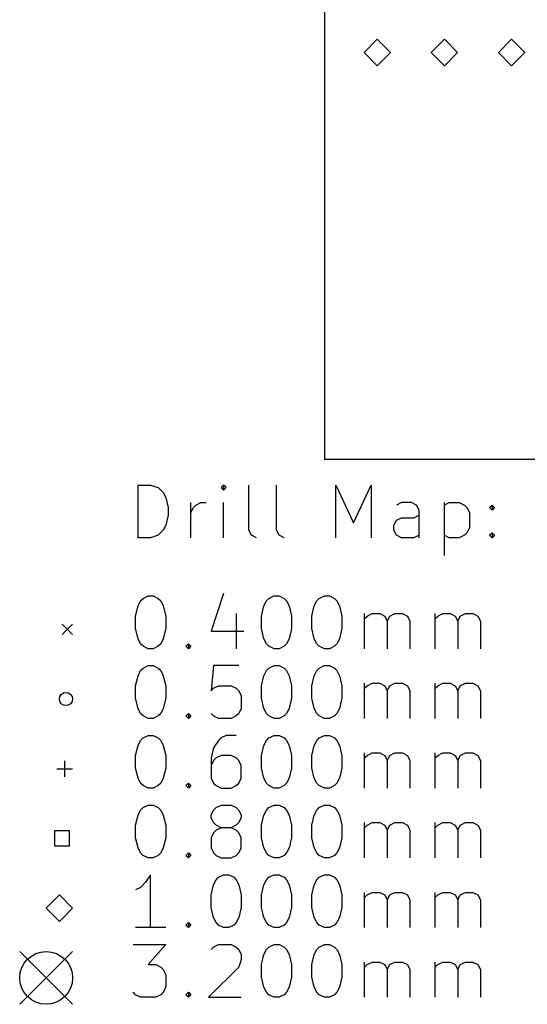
# Model space of a CAD drawing. Extents: x 122 to 201, y -145.1 to -71.
# Tile 1 of 4: x 122 to 141.2, y -144.6 to -107.3. Entities that reach past the tile are written whole.
import ezdxf

# ---------------------------------------------------------------- set-up
doc = ezdxf.new("R2010")
doc.units = 0
doc.layers.add('BLACK', color=7, linetype='CONTINUOUS')

msp = doc.modelspace()

# ---------------------------------------------------------------- linework, layer by layer
at = {"layer": 'BLACK', "linetype": 'CONTINUOUS'}
for p, q in [((133.5, -102), (133.5, -124)), ((135.5, -108.08), (135, -108.58)), ((136, -108.58), (135.5, -108.08)), ((138.04, -108.08), (137.54, -108.58)), ((138.54, -108.58), (138.04, -108.08)), ((140.58, -108.08), (140.08, -108.58)), ((141.08, -108.58), (140.58, -108.08)), ((135, -108.58), (135.5, -109.08)), ((135.5, -109.08), (136, -108.58)), ((137.54, -108.58), (138.04, -109.08)), ((138.04, -109.08), (138.54, -108.58)), ((140.08, -108.58), (140.58, -109.08)), ((140.58, -109.08), (141.08, -108.58)), ((190.75, -124), (133.5, -124)), ((126.451, -126.96), (126.451, -124.96)), ((126.451, -124.96), (126.927, -124.96)), ((126.927, -124.96), (127.213, -125.055)), ((127.213, -125.055), (127.404, -125.245)), ((127.404, -125.245), (127.499, -125.436)), ((129.689, -124.96), (129.594, -125.055)), ((129.594, -125.055), (129.689, -125.15)), ((129.785, -125.055), (129.689, -124.96)), ((129.689, -124.96), (129.689, -125.15)), ((129.689, -125.15), (129.785, -125.055)), ((130.642, -126.674), (130.642, -124.96)), ((131.689, -126.674), (131.689, -124.96)), ((133.937, -126.96), (133.937, -124.96)), ((133.937, -124.96), (134.604, -126.388)), ((134.604, -126.388), (135.27, -124.96)), ((135.27, -124.96), (135.27, -126.96)), ((127.499, -125.436), (127.594, -125.817)), ((128.451, -126.96), (128.451, -125.626)), ((128.642, -125.722), (128.832, -125.626)), ((128.832, -125.626), (129.023, -125.626)), ((129.689, -126.96), (129.689, -125.626)), ((136.413, -125.626), (136.223, -125.722)), ((136.794, -125.626), (136.413, -125.626)), ((136.985, -125.722), (136.794, -125.626)), ((138.032, -125.626), (138.032, -127.626)), ((138.032, -125.722), (138.223, -125.626)), ((138.223, -125.626), (138.604, -125.626)), ((138.604, -125.626), (138.794, -125.722)), ((127.594, -125.817), (127.594, -126.103)), ((128.451, -126.007), (128.546, -125.817)), ((128.546, -125.817), (128.642, -125.722)), ((137.08, -125.912), (136.985, -125.722)), ((137.08, -126.96), (137.08, -125.912)), ((138.794, -125.722), (138.889, -125.817)), ((138.889, -125.817), (138.985, -126.007)), ((138.985, -126.007), (138.985, -126.579)), ((139.746, -125.817), (139.842, -125.722)), ((139.842, -125.912), (139.746, -125.817)), ((139.842, -125.722), (139.937, -125.817)), ((139.842, -125.722), (139.842, -125.912)), ((139.937, -125.817), (139.842, -125.912)), ((127.594, -126.103), (127.499, -126.484)), ((136.127, -126.484), (136.223, -126.293)), ((136.223, -126.293), (136.413, -126.198)), ((136.413, -126.198), (136.889, -126.198)), ((136.889, -126.198), (137.08, -126.103)), ((127.404, -126.674), (127.213, -126.865)), ((127.499, -126.484), (127.404, -126.674)), ((130.737, -126.865), (130.642, -126.674)), ((131.785, -126.865), (131.689, -126.674)), ((136.127, -126.674), (136.127, -126.484)), ((136.223, -126.865), (136.127, -126.674)), ((138.889, -126.769), (138.794, -126.865)), ((138.985, -126.579), (138.889, -126.769)), ((139.746, -126.865), (139.842, -126.769)), ((139.842, -126.769), (139.937, -126.865)), ((139.842, -126.769), (139.842, -126.96)), ((126.927, -126.96), (126.451, -126.96)), ((127.213, -126.865), (126.927, -126.96)), ((130.927, -126.96), (130.737, -126.865)), ((131.975, -126.96), (131.785, -126.865)), ((136.413, -126.96), (136.223, -126.865)), ((136.889, -126.96), (136.413, -126.96)), ((137.08, -126.865), (136.889, -126.96)), ((138.223, -126.96), (138.032, -126.865)), ((138.604, -126.96), (138.223, -126.96)), ((138.794, -126.865), (138.604, -126.96)), ((139.842, -126.96), (139.746, -126.865)), ((139.937, -126.865), (139.842, -126.96)), ((126.451, -129.541), (126.546, -129.35)), ((126.546, -129.35), (126.642, -129.255)), ((126.642, -129.255), (126.832, -129.16)), ((126.832, -129.16), (127.023, -129.16)), ((127.023, -129.16), (127.213, -129.255)), ((127.213, -129.255), (127.308, -129.35)), ((127.308, -129.35), (127.404, -129.541)), ((129.689, -129.065), (129.213, -130.493)), ((131.213, -129.541), (131.308, -129.35)), ((131.308, -129.35), (131.404, -129.255)), ((131.404, -129.255), (131.594, -129.16)), ((131.594, -129.16), (131.785, -129.16)), ((131.785, -129.16), (131.975, -129.255)), ((131.975, -129.255), (132.07, -129.35)), ((132.07, -129.35), (132.165, -129.541)), ((133.118, -129.541), (133.213, -129.35)), ((133.213, -129.35), (133.308, -129.255)), ((133.308, -129.255), (133.499, -129.16)), ((133.499, -129.16), (133.689, -129.16)), ((133.689, -129.16), (133.88, -129.255)), ((133.88, -129.255), (133.975, -129.35)), ((133.975, -129.35), (134.07, -129.541)), ((126.356, -129.922), (126.451, -129.541)), ((127.404, -129.541), (127.499, -129.922)), ((131.118, -129.922), (131.213, -129.541)), ((132.165, -129.541), (132.261, -129.922)), ((133.023, -129.922), (133.118, -129.541)), ((134.07, -129.541), (134.165, -129.922)), ((126.356, -130.398), (126.356, -129.922)), ((127.499, -129.922), (127.499, -130.398)), ((130.165, -129.826), (130.165, -131.16)), ((131.118, -130.398), (131.118, -129.922)), ((132.261, -129.922), (132.261, -130.398)), ((133.023, -130.398), (133.023, -129.922)), ((134.165, -129.922), (134.165, -130.398)), ((135.023, -131.16), (135.023, -129.826)), ((135.023, -130.017), (135.118, -129.922)), ((135.118, -129.922), (135.308, -129.826)), ((135.308, -129.826), (135.594, -129.826)), ((135.594, -129.826), (135.785, -129.922)), ((135.785, -129.922), (135.88, -130.112)), ((135.88, -130.112), (135.975, -129.922)), ((135.88, -130.112), (135.88, -131.16)), ((135.975, -129.922), (136.165, -129.826)), ((136.165, -129.826), (136.451, -129.826)), ((136.451, -129.826), (136.642, -129.922)), ((136.642, -129.922), (136.737, -130.112)), ((136.737, -130.112), (136.737, -131.16)), ((137.689, -131.16), (137.689, -129.826)), ((137.689, -130.017), (137.785, -129.922)), ((137.785, -129.922), (137.975, -129.826)), ((137.975, -129.826), (138.261, -129.826)), ((138.261, -129.826), (138.451, -129.922)), ((138.451, -129.922), (138.546, -130.112)), ((138.546, -130.112), (138.642, -129.922)), ((138.546, -130.112), (138.546, -131.16)), ((138.642, -129.922), (138.832, -129.826)), ((138.832, -129.826), (139.118, -129.826)), ((139.118, -129.826), (139.308, -129.922)), ((139.308, -129.922), (139.404, -130.112)), ((139.404, -130.112), (139.404, -131.16)), ((123.575, -130.225), (123.975, -130.625)), ((123.975, -130.225), (123.575, -130.625)), ((126.451, -130.779), (126.356, -130.398)), ((127.499, -130.398), (127.404, -130.779)), ((129.213, -130.493), (130.451, -130.493)), ((131.213, -130.779), (131.118, -130.398)), ((132.261, -130.398), (132.165, -130.779)), ((133.118, -130.779), (133.023, -130.398)), ((134.165, -130.398), (134.07, -130.779)), ((126.546, -130.969), (126.451, -130.779)), ((127.404, -130.779), (127.308, -130.969)), ((131.308, -130.969), (131.213, -130.779)), ((132.165, -130.779), (132.07, -130.969)), ((133.213, -130.969), (133.118, -130.779)), ((134.07, -130.779), (133.975, -130.969)), ((126.642, -131.065), (126.546, -130.969)), ((126.832, -131.16), (126.642, -131.065)), ((127.023, -131.16), (126.832, -131.16)), ((127.213, -131.065), (127.023, -131.16)), ((127.308, -130.969), (127.213, -131.065)), ((128.261, -131.065), (128.356, -130.969)), ((128.356, -131.16), (128.261, -131.065)), ((128.356, -130.969), (128.451, -131.065)), ((128.356, -130.969), (128.356, -131.16)), ((128.451, -131.065), (128.356, -131.16)), ((131.404, -131.065), (131.308, -130.969)), ((131.594, -131.16), (131.404, -131.065)), ((131.785, -131.16), (131.594, -131.16)), ((131.975, -131.065), (131.785, -131.16)), ((132.07, -130.969), (131.975, -131.065)), ((133.308, -131.065), (133.213, -130.969)), ((133.499, -131.16), (133.308, -131.065)), ((133.689, -131.16), (133.499, -131.16)), ((133.88, -131.065), (133.689, -131.16)), ((133.975, -130.969), (133.88, -131.065)), ((126.451, -132.181), (126.546, -131.99)), ((126.546, -131.99), (126.642, -131.895)), ((126.642, -131.895), (126.832, -131.8)), ((126.832, -131.8), (127.023, -131.8)), ((127.023, -131.8), (127.213, -131.895)), ((127.213, -131.895), (127.308, -131.99)), ((127.308, -131.99), (127.404, -132.181)), ((129.308, -131.8), (129.213, -132.752)), ((130.261, -131.8), (129.308, -131.8)), ((131.213, -132.181), (131.308, -131.99)), ((131.308, -131.99), (131.404, -131.895)), ((131.404, -131.895), (131.594, -131.8)), ((131.594, -131.8), (131.785, -131.8)), ((131.785, -131.8), (131.975, -131.895)), ((131.975, -131.895), (132.07, -131.99)), ((132.07, -131.99), (132.165, -132.181)), ((133.118, -132.181), (133.213, -131.99)), ((133.213, -131.99), (133.308, -131.895)), ((133.308, -131.895), (133.499, -131.8)), ((133.499, -131.8), (133.689, -131.8)), ((133.689, -131.8), (133.88, -131.895)), ((133.88, -131.895), (133.975, -131.99)), ((133.975, -131.99), (134.07, -132.181)), ((126.356, -132.562), (126.451, -132.181)), ((127.404, -132.181), (127.499, -132.562)), ((131.118, -132.562), (131.213, -132.181)), ((132.165, -132.181), (132.261, -132.562)), ((133.023, -132.562), (133.118, -132.181)), ((134.07, -132.181), (134.165, -132.562)), ((126.356, -133.038), (126.356, -132.562)), ((127.499, -132.562), (127.499, -133.038)), ((129.213, -132.752), (129.308, -132.657)), ((129.308, -132.657), (129.499, -132.562)), ((129.499, -132.562), (129.975, -132.562)), ((129.975, -132.562), (130.165, -132.657)), ((130.165, -132.657), (130.261, -132.752)), ((131.118, -133.038), (131.118, -132.562)), ((132.261, -132.562), (132.261, -133.038)), ((133.023, -133.038), (133.023, -132.562)), ((134.165, -132.562), (134.165, -133.038)), ((135.023, -133.8), (135.023, -132.466)), ((135.023, -132.657), (135.118, -132.562)), ((135.118, -132.562), (135.308, -132.466)), ((135.308, -132.466), (135.594, -132.466)), ((135.594, -132.466), (135.785, -132.562)), ((135.785, -132.562), (135.88, -132.752)), ((135.88, -132.752), (135.975, -132.562)), ((135.975, -132.562), (136.165, -132.466)), ((136.165, -132.466), (136.451, -132.466)), ((136.451, -132.466), (136.642, -132.562)), ((136.642, -132.562), (136.737, -132.752)), ((137.689, -133.8), (137.689, -132.466)), ((137.689, -132.657), (137.785, -132.562)), ((137.785, -132.562), (137.975, -132.466)), ((137.975, -132.466), (138.261, -132.466)), ((138.261, -132.466), (138.451, -132.562)), ((138.451, -132.562), (138.546, -132.752)), ((138.546, -132.752), (138.642, -132.562)), ((138.642, -132.562), (138.832, -132.466)), ((138.832, -132.466), (139.118, -132.466)), ((139.118, -132.466), (139.308, -132.562)), ((139.308, -132.562), (139.404, -132.752)), ((126.451, -133.419), (126.356, -133.038)), ((127.499, -133.038), (127.404, -133.419)), ((130.261, -132.752), (130.356, -132.943)), ((130.356, -132.943), (130.356, -133.419)), ((131.213, -133.419), (131.118, -133.038)), ((132.261, -133.038), (132.165, -133.419)), ((133.118, -133.419), (133.023, -133.038)), ((134.165, -133.038), (134.07, -133.419)), ((135.88, -132.752), (135.88, -133.8)), ((136.737, -132.752), (136.737, -133.8)), ((138.546, -132.752), (138.546, -133.8)), ((139.404, -132.752), (139.404, -133.8)), ((126.546, -133.609), (126.451, -133.419)), ((127.404, -133.419), (127.308, -133.609)), ((130.356, -133.419), (130.261, -133.609)), ((131.308, -133.609), (131.213, -133.419)), ((132.165, -133.419), (132.07, -133.609)), ((133.213, -133.609), (133.118, -133.419)), ((134.07, -133.419), (133.975, -133.609)), ((126.642, -133.705), (126.546, -133.609)), ((126.832, -133.8), (126.642, -133.705)), ((127.023, -133.8), (126.832, -133.8)), ((127.213, -133.705), (127.023, -133.8)), ((127.308, -133.609), (127.213, -133.705)), ((128.261, -133.705), (128.356, -133.609)), ((128.356, -133.8), (128.261, -133.705)), ((128.356, -133.609), (128.451, -133.705)), ((128.356, -133.609), (128.356, -133.8)), ((128.451, -133.705), (128.356, -133.8)), ((129.308, -133.705), (129.213, -133.609)), ((129.499, -133.8), (129.308, -133.705)), ((129.975, -133.8), (129.499, -133.8)), ((130.165, -133.705), (129.975, -133.8)), ((130.261, -133.609), (130.165, -133.705)), ((131.404, -133.705), (131.308, -133.609)), ((131.594, -133.8), (131.404, -133.705)), ((131.785, -133.8), (131.594, -133.8)), ((131.975, -133.705), (131.785, -133.8)), ((132.07, -133.609), (131.975, -133.705)), ((133.308, -133.705), (133.213, -133.609)), ((133.499, -133.8), (133.308, -133.705)), ((133.689, -133.8), (133.499, -133.8)), ((133.88, -133.705), (133.689, -133.8)), ((133.975, -133.609), (133.88, -133.705)), ((126.546, -134.63), (126.642, -134.535)), ((126.642, -134.535), (126.832, -134.44)), ((126.832, -134.44), (127.023, -134.44)), ((127.023, -134.44), (127.213, -134.535)), ((127.213, -134.535), (127.308, -134.63)), ((129.594, -134.535), (129.499, -134.63)), ((129.785, -134.44), (129.594, -134.535)), ((130.165, -134.44), (129.785, -134.44)), ((131.308, -134.63), (131.404, -134.535)), ((131.404, -134.535), (131.594, -134.44)), ((131.594, -134.44), (131.785, -134.44)), ((131.785, -134.44), (131.975, -134.535)), ((131.975, -134.535), (132.07, -134.63)), ((133.213, -134.63), (133.308, -134.535)), ((133.308, -134.535), (133.499, -134.44)), ((133.499, -134.44), (133.689, -134.44)), ((133.689, -134.44), (133.88, -134.535)), ((133.88, -134.535), (133.975, -134.63)), ((126.356, -135.202), (126.451, -134.821)), ((126.451, -134.821), (126.546, -134.63)), ((127.308, -134.63), (127.404, -134.821)), ((127.404, -134.821), (127.499, -135.202)), ((129.308, -134.916), (129.213, -135.297)), ((129.499, -134.63), (129.308, -134.916)), ((131.118, -135.202), (131.213, -134.821)), ((131.213, -134.821), (131.308, -134.63)), ((132.07, -134.63), (132.165, -134.821)), ((132.165, -134.821), (132.261, -135.202)), ((133.023, -135.202), (133.118, -134.821)), ((133.118, -134.821), (133.213, -134.63)), ((133.975, -134.63), (134.07, -134.821)), ((134.07, -134.821), (134.165, -135.202)), ((126.356, -135.678), (126.356, -135.202)), ((127.499, -135.202), (127.499, -135.678)), ((129.213, -135.297), (129.213, -136.059)), ((129.404, -135.297), (129.308, -135.392)), ((129.594, -135.202), (129.404, -135.297)), ((129.975, -135.202), (129.594, -135.202)), ((130.165, -135.297), (129.975, -135.202)), ((130.261, -135.392), (130.165, -135.297)), ((131.118, -135.678), (131.118, -135.202)), ((132.261, -135.202), (132.261, -135.678)), ((133.023, -135.678), (133.023, -135.202)), ((134.165, -135.202), (134.165, -135.678)), ((135.023, -136.44), (135.023, -135.106)), ((135.023, -135.297), (135.118, -135.202)), ((135.118, -135.202), (135.308, -135.106)), ((135.308, -135.106), (135.594, -135.106)), ((135.594, -135.106), (135.785, -135.202)), ((135.785, -135.202), (135.88, -135.392)), ((135.88, -135.392), (135.975, -135.202)), ((135.975, -135.202), (136.165, -135.106)), ((136.165, -135.106), (136.451, -135.106)), ((136.451, -135.106), (136.642, -135.202)), ((136.642, -135.202), (136.737, -135.392)), ((137.689, -136.44), (137.689, -135.106)), ((137.689, -135.297), (137.785, -135.202)), ((137.785, -135.202), (137.975, -135.106)), ((137.975, -135.106), (138.261, -135.106)), ((138.261, -135.106), (138.451, -135.202)), ((138.451, -135.202), (138.546, -135.392)), ((138.546, -135.392), (138.642, -135.202)), ((138.642, -135.202), (138.832, -135.106)), ((138.832, -135.106), (139.118, -135.106)), ((139.118, -135.106), (139.308, -135.202)), ((139.308, -135.202), (139.404, -135.392)), ((123.375, -135.705), (123.975, -135.705)), ((123.675, -135.405), (123.675, -136.005)), ((126.451, -136.059), (126.356, -135.678)), ((127.499, -135.678), (127.404, -136.059)), ((129.308, -135.392), (129.213, -135.583)), ((130.356, -135.583), (130.261, -135.392)), ((130.356, -136.059), (130.356, -135.583)), ((131.213, -136.059), (131.118, -135.678)), ((132.261, -135.678), (132.165, -136.059)), ((133.118, -136.059), (133.023, -135.678)), ((134.165, -135.678), (134.07, -136.059)), ((135.88, -135.392), (135.88, -136.44)), ((136.737, -135.392), (136.737, -136.44)), ((138.546, -135.392), (138.546, -136.44)), ((139.404, -135.392), (139.404, -136.44)), ((126.546, -136.249), (126.451, -136.059)), ((127.404, -136.059), (127.308, -136.249)), ((129.213, -136.059), (129.308, -136.249)), ((130.261, -136.249), (130.356, -136.059)), ((131.308, -136.249), (131.213, -136.059)), ((132.165, -136.059), (132.07, -136.249)), ((133.213, -136.249), (133.118, -136.059)), ((134.07, -136.059), (133.975, -136.249)), ((126.642, -136.345), (126.546, -136.249)), ((126.832, -136.44), (126.642, -136.345)), ((127.023, -136.44), (126.832, -136.44)), ((127.213, -136.345), (127.023, -136.44)), ((127.308, -136.249), (127.213, -136.345)), ((128.261, -136.345), (128.356, -136.249)), ((128.356, -136.44), (128.261, -136.345)), ((128.356, -136.249), (128.451, -136.345)), ((128.356, -136.249), (128.356, -136.44)), ((128.451, -136.345), (128.356, -136.44)), ((129.308, -136.249), (129.404, -136.345)), ((129.404, -136.345), (129.594, -136.44)), ((129.594, -136.44), (129.975, -136.44)), ((129.975, -136.44), (130.165, -136.345)), ((130.165, -136.345), (130.261, -136.249)), ((131.404, -136.345), (131.308, -136.249)), ((131.594, -136.44), (131.404, -136.345)), ((131.785, -136.44), (131.594, -136.44)), ((131.975, -136.345), (131.785, -136.44)), ((132.07, -136.249), (131.975, -136.345)), ((133.308, -136.345), (133.213, -136.249)), ((133.499, -136.44), (133.308, -136.345)), ((133.689, -136.44), (133.499, -136.44)), ((133.88, -136.345), (133.689, -136.44)), ((133.975, -136.249), (133.88, -136.345)), ((126.546, -137.27), (126.642, -137.175)), ((126.642, -137.175), (126.832, -137.08)), ((126.832, -137.08), (127.023, -137.08)), ((127.023, -137.08), (127.213, -137.175)), ((127.213, -137.175), (127.308, -137.27)), ((129.308, -137.27), (129.404, -137.175)), ((129.404, -137.175), (129.594, -137.08)), ((129.594, -137.08), (129.975, -137.08)), ((129.975, -137.08), (130.165, -137.175)), ((130.165, -137.175), (130.261, -137.27)), ((131.308, -137.27), (131.404, -137.175)), ((131.404, -137.175), (131.594, -137.08)), ((131.594, -137.08), (131.785, -137.08)), ((131.785, -137.08), (131.975, -137.175)), ((131.975, -137.175), (132.07, -137.27)), ((133.213, -137.27), (133.308, -137.175)), ((133.308, -137.175), (133.499, -137.08)), ((133.499, -137.08), (133.689, -137.08)), ((133.689, -137.08), (133.88, -137.175)), ((133.88, -137.175), (133.975, -137.27)), ((126.356, -137.842), (126.451, -137.461)), ((126.451, -137.461), (126.546, -137.27)), ((127.308, -137.27), (127.404, -137.461)), ((127.404, -137.461), (127.499, -137.842)), ((129.213, -137.461), (129.308, -137.27)), ((129.213, -137.556), (129.213, -137.461)), ((129.308, -137.746), (129.213, -137.556)), ((130.261, -137.27), (130.356, -137.461)), ((130.356, -137.556), (130.261, -137.746)), ((130.356, -137.461), (130.356, -137.556)), ((131.118, -137.842), (131.213, -137.461)), ((131.213, -137.461), (131.308, -137.27)), ((132.07, -137.27), (132.165, -137.461)), ((132.165, -137.461), (132.261, -137.842)), ((133.023, -137.842), (133.118, -137.461)), ((133.118, -137.461), (133.213, -137.27)), ((133.975, -137.27), (134.07, -137.461)), ((134.07, -137.461), (134.165, -137.842)), ((126.356, -138.318), (126.356, -137.842)), ((127.499, -137.842), (127.499, -138.318)), ((129.404, -137.842), (129.308, -137.746)), ((129.594, -137.937), (129.404, -137.842)), ((129.594, -137.937), (129.404, -138.032)), ((129.975, -137.937), (129.594, -137.937)), ((130.165, -137.842), (129.975, -137.937)), ((130.165, -138.032), (129.975, -137.937)), ((130.261, -137.746), (130.165, -137.842)), ((131.118, -138.318), (131.118, -137.842)), ((132.261, -137.842), (132.261, -138.318)), ((133.023, -138.318), (133.023, -137.842)), ((134.165, -137.842), (134.165, -138.318)), ((135.023, -139.08), (135.023, -137.746)), ((135.023, -137.937), (135.118, -137.842)), ((135.118, -137.842), (135.308, -137.746)), ((135.308, -137.746), (135.594, -137.746)), ((135.594, -137.746), (135.785, -137.842)), ((135.785, -137.842), (135.88, -138.032)), ((135.88, -138.032), (135.975, -137.842)), ((135.975, -137.842), (136.165, -137.746)), ((136.165, -137.746), (136.451, -137.746)), ((136.451, -137.746), (136.642, -137.842)), ((136.642, -137.842), (136.737, -138.032)), ((137.689, -139.08), (137.689, -137.746)), ((137.689, -137.937), (137.785, -137.842)), ((137.785, -137.842), (137.975, -137.746)), ((137.975, -137.746), (138.261, -137.746)), ((138.261, -137.746), (138.451, -137.842)), ((138.451, -137.842), (138.546, -138.032)), ((138.546, -138.032), (138.642, -137.842)), ((138.642, -137.842), (138.832, -137.746)), ((138.832, -137.746), (139.118, -137.746)), ((139.118, -137.746), (139.308, -137.842)), ((139.308, -137.842), (139.404, -138.032)), ((123.858, -138.062), (123.292, -138.062)), ((123.292, -138.062), (123.292, -138.628)), ((123.858, -138.628), (123.858, -138.062)), ((126.451, -138.699), (126.356, -138.318)), ((127.499, -138.318), (127.404, -138.699)), ((129.308, -138.127), (129.213, -138.318)), ((129.213, -138.318), (129.213, -138.699)), ((129.404, -138.032), (129.308, -138.127)), ((130.261, -138.127), (130.165, -138.032)), ((130.356, -138.318), (130.261, -138.127)), ((130.356, -138.699), (130.356, -138.318)), ((131.213, -138.699), (131.118, -138.318)), ((132.261, -138.318), (132.165, -138.699)), ((133.118, -138.699), (133.023, -138.318)), ((134.165, -138.318), (134.07, -138.699)), ((135.88, -138.032), (135.88, -139.08)), ((136.737, -138.032), (136.737, -139.08)), ((138.546, -138.032), (138.546, -139.08)), ((139.404, -138.032), (139.404, -139.08)), ((123.292, -138.628), (123.858, -138.628)), ((126.546, -138.889), (126.451, -138.699)), ((127.404, -138.699), (127.308, -138.889)), ((129.213, -138.699), (129.308, -138.889)), ((130.261, -138.889), (130.356, -138.699)), ((131.308, -138.889), (131.213, -138.699)), ((132.165, -138.699), (132.07, -138.889)), ((133.213, -138.889), (133.118, -138.699)), ((134.07, -138.699), (133.975, -138.889)), ((126.642, -138.985), (126.546, -138.889)), ((126.832, -139.08), (126.642, -138.985)), ((127.213, -138.985), (127.023, -139.08)), ((127.308, -138.889), (127.213, -138.985)), ((128.261, -138.985), (128.356, -138.889)), ((128.356, -139.08), (128.261, -138.985)), ((128.356, -138.889), (128.451, -138.985)), ((128.356, -138.889), (128.356, -139.08)), ((128.451, -138.985), (128.356, -139.08)), ((129.308, -138.889), (129.404, -138.985)), ((129.404, -138.985), (129.594, -139.08)), ((129.975, -139.08), (130.165, -138.985)), ((130.165, -138.985), (130.261, -138.889)), ((131.404, -138.985), (131.308, -138.889)), ((131.594, -139.08), (131.404, -138.985)), ((131.975, -138.985), (131.785, -139.08)), ((132.07, -138.889), (131.975, -138.985)), ((133.308, -138.985), (133.213, -138.889)), ((133.499, -139.08), (133.308, -138.985)), ((133.88, -138.985), (133.689, -139.08)), ((133.975, -138.889), (133.88, -138.985)), ((127.023, -139.08), (126.832, -139.08)), ((129.594, -139.08), (129.975, -139.08)), ((131.785, -139.08), (131.594, -139.08)), ((133.689, -139.08), (133.499, -139.08)), ((126.927, -139.72), (126.737, -140.005)), ((126.927, -141.72), (126.927, -139.72)), ((129.404, -139.91), (129.499, -139.815)), ((129.499, -139.815), (129.689, -139.72)), ((129.689, -139.72), (129.88, -139.72)), ((129.88, -139.72), (130.07, -139.815)), ((130.07, -139.815), (130.165, -139.91)), ((131.308, -139.91), (131.404, -139.815)), ((131.404, -139.815), (131.594, -139.72)), ((131.594, -139.72), (131.785, -139.72)), ((131.785, -139.72), (131.975, -139.815)), ((131.975, -139.815), (132.07, -139.91)), ((133.213, -139.91), (133.308, -139.815)), ((133.308, -139.815), (133.499, -139.72)), ((133.499, -139.72), (133.689, -139.72)), ((133.689, -139.72), (133.88, -139.815)), ((133.88, -139.815), (133.975, -139.91)), ((126.546, -140.196), (126.356, -140.291)), ((126.737, -140.005), (126.546, -140.196)), ((129.213, -140.482), (129.308, -140.101)), ((129.308, -140.101), (129.404, -139.91)), ((130.165, -139.91), (130.261, -140.101)), ((130.261, -140.101), (130.356, -140.482)), ((131.118, -140.482), (131.213, -140.101)), ((131.213, -140.101), (131.308, -139.91)), ((132.07, -139.91), (132.165, -140.101)), ((132.165, -140.101), (132.261, -140.482)), ((133.023, -140.482), (133.118, -140.101)), ((133.118, -140.101), (133.213, -139.91)), ((133.975, -139.91), (134.07, -140.101)), ((134.07, -140.101), (134.165, -140.482)), ((123.475, -140.485), (122.975, -140.985)), ((123.975, -140.985), (123.475, -140.485)), ((129.213, -140.958), (129.213, -140.482)), ((130.356, -140.482), (130.356, -140.958)), ((131.118, -140.958), (131.118, -140.482)), ((132.261, -140.482), (132.261, -140.958)), ((133.023, -140.958), (133.023, -140.482)), ((134.165, -140.482), (134.165, -140.958)), ((135.023, -141.72), (135.023, -140.386)), ((135.023, -140.577), (135.118, -140.482)), ((135.118, -140.482), (135.308, -140.386)), ((135.308, -140.386), (135.594, -140.386)), ((135.594, -140.386), (135.785, -140.482)), ((135.785, -140.482), (135.88, -140.672)), ((135.88, -140.672), (135.975, -140.482)), ((135.975, -140.482), (136.165, -140.386)), ((136.165, -140.386), (136.451, -140.386)), ((136.451, -140.386), (136.642, -140.482)), ((136.642, -140.482), (136.737, -140.672)), ((137.689, -141.72), (137.689, -140.386)), ((137.689, -140.577), (137.785, -140.482)), ((137.785, -140.482), (137.975, -140.386)), ((137.975, -140.386), (138.261, -140.386)), ((138.261, -140.386), (138.451, -140.482)), ((138.451, -140.482), (138.546, -140.672)), ((138.546, -140.672), (138.642, -140.482)), ((138.642, -140.482), (138.832, -140.386)), ((138.832, -140.386), (139.118, -140.386)), ((139.118, -140.386), (139.308, -140.482)), ((139.308, -140.482), (139.404, -140.672)), ((135.88, -140.672), (135.88, -141.72)), ((136.737, -140.672), (136.737, -141.72)), ((138.546, -140.672), (138.546, -141.72)), ((139.404, -140.672), (139.404, -141.72)), ((122.975, -140.985), (123.475, -141.485)), ((123.475, -141.485), (123.975, -140.985)), ((129.308, -141.339), (129.213, -140.958)), ((130.356, -140.958), (130.261, -141.339)), ((131.213, -141.339), (131.118, -140.958)), ((132.261, -140.958), (132.165, -141.339)), ((133.118, -141.339), (133.023, -140.958)), ((134.165, -140.958), (134.07, -141.339)), ((128.261, -141.625), (128.356, -141.529)), ((128.356, -141.72), (128.261, -141.625)), ((128.356, -141.529), (128.451, -141.625)), ((128.356, -141.529), (128.356, -141.72)), ((128.451, -141.625), (128.356, -141.72)), ((129.404, -141.529), (129.308, -141.339)), ((129.499, -141.625), (129.404, -141.529)), ((129.689, -141.72), (129.499, -141.625)), ((130.07, -141.625), (129.88, -141.72)), ((130.165, -141.529), (130.07, -141.625)), ((130.261, -141.339), (130.165, -141.529)), ((131.308, -141.529), (131.213, -141.339)), ((131.404, -141.625), (131.308, -141.529)), ((131.594, -141.72), (131.404, -141.625)), ((131.975, -141.625), (131.785, -141.72)), ((132.07, -141.529), (131.975, -141.625)), ((132.165, -141.339), (132.07, -141.529)), ((133.213, -141.529), (133.118, -141.339)), ((133.308, -141.625), (133.213, -141.529)), ((133.499, -141.72), (133.308, -141.625)), ((133.88, -141.625), (133.689, -141.72)), ((133.975, -141.529), (133.88, -141.625)), ((134.07, -141.339), (133.975, -141.529)), ((127.499, -141.72), (126.356, -141.72)), ((129.88, -141.72), (129.689, -141.72)), ((131.785, -141.72), (131.594, -141.72)), ((133.689, -141.72), (133.499, -141.72)), ((126.261, -142.36), (127.499, -142.36)), ((127.499, -142.36), (126.832, -143.122)), ((129.308, -142.455), (129.499, -142.36)), ((129.499, -142.36), (129.975, -142.36)), ((129.975, -142.36), (130.165, -142.455)), ((131.404, -142.455), (131.594, -142.36)), ((131.594, -142.36), (131.785, -142.36)), ((131.785, -142.36), (131.975, -142.455)), ((133.308, -142.455), (133.499, -142.36)), ((133.499, -142.36), (133.689, -142.36)), ((133.689, -142.36), (133.88, -142.455)), ((121.975, -142.625), (123.975, -144.625)), ((123.975, -142.625), (121.975, -144.625)), ((129.213, -142.55), (129.308, -142.455)), ((130.165, -142.455), (130.261, -142.55)), ((130.261, -142.55), (130.356, -142.741)), ((130.356, -142.741), (130.356, -142.931)), ((131.118, -143.122), (131.213, -142.741)), ((131.213, -142.741), (131.308, -142.55)), ((131.308, -142.55), (131.404, -142.455)), ((131.975, -142.455), (132.07, -142.55)), ((132.07, -142.55), (132.165, -142.741)), ((132.165, -142.741), (132.261, -143.122)), ((133.023, -143.122), (133.118, -142.741)), ((133.118, -142.741), (133.213, -142.55)), ((133.213, -142.55), (133.308, -142.455)), ((133.88, -142.455), (133.975, -142.55)), ((133.975, -142.55), (134.07, -142.741)), ((134.07, -142.741), (134.165, -143.122)), ((126.832, -143.122), (127.118, -143.122)), ((127.118, -143.122), (127.308, -143.217)), ((130.356, -142.931), (130.261, -143.217)), ((131.118, -143.598), (131.118, -143.122)), ((132.261, -143.122), (132.261, -143.598)), ((133.023, -143.598), (133.023, -143.122)), ((134.165, -143.122), (134.165, -143.598)), ((135.023, -144.36), (135.023, -143.026)), ((135.023, -143.217), (135.118, -143.122)), ((135.118, -143.122), (135.308, -143.026)), ((135.308, -143.026), (135.594, -143.026)), ((135.594, -143.026), (135.785, -143.122)), ((135.785, -143.122), (135.88, -143.312)), ((135.88, -143.312), (135.975, -143.122)), ((135.975, -143.122), (136.165, -143.026)), ((136.165, -143.026), (136.451, -143.026)), ((136.451, -143.026), (136.642, -143.122)), ((136.642, -143.122), (136.737, -143.312)), ((137.689, -144.36), (137.689, -143.026)), ((137.689, -143.217), (137.785, -143.122)), ((137.785, -143.122), (137.975, -143.026)), ((137.975, -143.026), (138.261, -143.026)), ((138.261, -143.026), (138.451, -143.122)), ((138.451, -143.122), (138.546, -143.312)), ((138.546, -143.312), (138.642, -143.122)), ((138.642, -143.122), (138.832, -143.026)), ((138.832, -143.026), (139.118, -143.026)), ((139.118, -143.026), (139.308, -143.122)), ((139.308, -143.122), (139.404, -143.312)), ((127.308, -143.217), (127.404, -143.312)), ((127.404, -143.312), (127.499, -143.503)), ((127.499, -143.503), (127.499, -143.979)), ((130.261, -143.217), (129.118, -144.36)), ((135.88, -143.312), (135.88, -144.36)), ((136.737, -143.312), (136.737, -144.36)), ((138.546, -143.312), (138.546, -144.36)), ((139.404, -143.312), (139.404, -144.36)), ((131.213, -143.979), (131.118, -143.598)), ((132.261, -143.598), (132.165, -143.979)), ((133.118, -143.979), (133.023, -143.598)), ((134.165, -143.598), (134.07, -143.979)), ((126.356, -144.265), (126.261, -144.169)), ((126.546, -144.36), (126.356, -144.265)), ((127.308, -144.265), (127.118, -144.36)), ((127.404, -144.169), (127.308, -144.265)), ((127.499, -143.979), (127.404, -144.169)), ((128.261, -144.265), (128.356, -144.169)), ((128.356, -144.36), (128.261, -144.265)), ((128.356, -144.169), (128.451, -144.265)), ((128.356, -144.169), (128.356, -144.36)), ((128.451, -144.265), (128.356, -144.36)), ((131.308, -144.169), (131.213, -143.979)), ((131.404, -144.265), (131.308, -144.169)), ((131.594, -144.36), (131.404, -144.265)), ((131.975, -144.265), (131.785, -144.36)), ((132.07, -144.169), (131.975, -144.265)), ((132.165, -143.979), (132.07, -144.169)), ((133.213, -144.169), (133.118, -143.979)), ((133.308, -144.265), (133.213, -144.169)), ((133.499, -144.36), (133.308, -144.265)), ((133.88, -144.265), (133.689, -144.36)), ((133.975, -144.169), (133.88, -144.265)), ((134.07, -143.979), (133.975, -144.169)), ((127.118, -144.36), (126.546, -144.36)), ((129.118, -144.36), (130.356, -144.36)), ((131.785, -144.36), (131.594, -144.36)), ((133.689, -144.36), (133.499, -144.36))]:
    msp.add_line(p, q, dxfattribs=at)
at = {"layer": 'BLACK'}
for centre, radius in [((123.725, -133.065), 0.25), ((122.975, -143.625), 1)]:
    msp.add_circle(centre, radius, dxfattribs=at)

doc.saveas('drawing.dxf')
